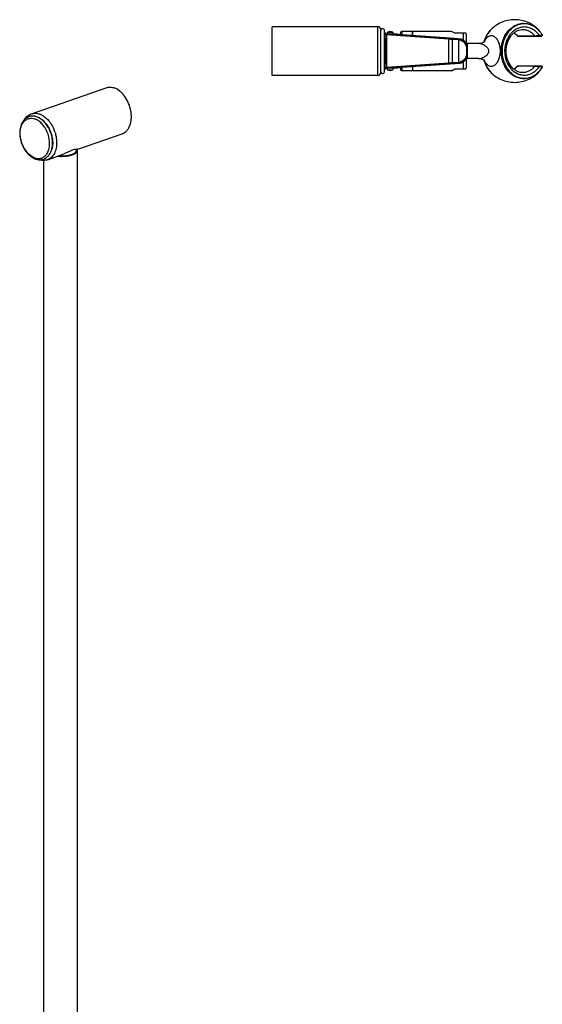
# Model space of a CAD drawing. Header units: millimetres. Extents: x 29 to 367, y -427 to 1882.
# Tile 4 of 8: x 87 to 367, y 153 to 680. Entities that reach past the tile are written whole.
import ezdxf

# ---------------------------------------------------------------- set-up
doc = ezdxf.new("R2010")
doc.units = ezdxf.units.MM
doc.header["$LTSCALE"] = 46.255
doc.layers.get('0').update_dxf_attribs({"linetype": 'CONTINUOUS'})
doc.layers.add('ACHSEN', color=7, linetype='CONTINUOUS')

msp = doc.modelspace()

# ---------------------------------------------------------------- linework, layer by layer
at = {"color": 9, "linetype": 'CONTINUOUS'}
for p, q in [((279.01, 649.78), (279.01, 675.78)), ((338.95, 673.69), (338.95, 673.69)), ((283.55, 671.43), (283.55, 654.14)), ((316.9, 669.09), (283.55, 671.43)), ((289.52, 671.69), (287.75, 671.69)), ((289.31, 671.56), (289.53, 671.55)), ((289.53, 671.55), (289.53, 671.55)), ((292.01, 671.37), (292.01, 673.28)), ((316.9, 656.48), (316.9, 669.09)), ((322.07, 668.69), (318.83, 668.93)), ((318.83, 656.64), (318.83, 668.93)), ((319.16, 669.43), (318.86, 669.45)), ((322.31, 656.91), (322.31, 668.66)), ((322.88, 669.19), (322.4, 669.19)), ((322.88, 669.19), (322.88, 669.19)), ((324.61, 672.28), (324.61, 668.59)), ((365.15, 671.28), (366.86, 671.28)), ((325.32, 667.98), (325.31, 668)), ((325.48, 667.8), (325.48, 667.79)), ((326.28, 665.47), (326.26, 665.2)), ((326.26, 660.37), (326.28, 660.09)), ((283.55, 654.14), (316.9, 656.48)), ((287.75, 653.88), (289.52, 653.88)), ((289.53, 654.02), (289.32, 654.01)), ((289.53, 654.02), (289.53, 654.02)), ((292.01, 652.28), (292.01, 654.2)), ((318.83, 656.64), (322.07, 656.88)), ((318.86, 656.12), (319.16, 656.14)), ((322.4, 656.38), (322.88, 656.38)), ((322.88, 656.38), (322.88, 656.38)), ((324.61, 656.98), (324.61, 653.28)), ((325.32, 657.58), (325.31, 657.57)), ((335.83, 657.71), (335.83, 657.7)), ((335.83, 657.71), (335.83, 657.7)), ((366.86, 654.28), (365.15, 654.28)), ((338.95, 651.88), (338.95, 651.88))]:
    msp.add_line(p, q, dxfattribs=at)
at = {"color": 7, "linetype": 'CONTINUOUS'}
for p, q in [((280.51, 651.28), (280.51, 674.28)), ((284.01, 672.1), (282.68, 672.19)), ((316.98, 669.59), (283.64, 671.93)), ((283.97, 672.08), (283.96, 672.08)), ((284.01, 672.78), (284.01, 672.07)), ((288.36, 671.79), (287.01, 671.89)), ((287.05, 671.86), (287.06, 671.86)), ((287.81, 671.68), (287.79, 671.68)), ((287.79, 671.68), (287.79, 671.68)), ((287.84, 671.67), (287.81, 671.68)), ((287.88, 671.67), (287.84, 671.67)), ((287.96, 671.66), (287.88, 671.67)), ((288.13, 671.65), (287.96, 671.66)), ((288.5, 671.62), (288.13, 671.65)), ((288.96, 671.74), (288.36, 671.79)), ((289, 671.58), (288.5, 671.62)), ((289.2, 671.72), (288.96, 671.74)), ((317.4, 669.59), (289, 671.58)), ((289.33, 671.71), (289.2, 671.72)), ((289.41, 671.71), (289.33, 671.71)), ((289.45, 671.7), (289.41, 671.71)), ((289.48, 671.7), (289.45, 671.7)), ((289.5, 671.7), (289.48, 671.7)), ((291.01, 671.44), (291.01, 672.28)), ((318.38, 673.28), (297.61, 673.28)), ((320.11, 672.28), (318.38, 673.28)), ((318.87, 669.48), (319.16, 669.46)), ((322.4, 669.19), (319.16, 669.43)), ((326.03, 672.28), (320.11, 672.28)), ((321.51, 669.29), (322.88, 669.19)), ((326.11, 671.78), (326.11, 666.58)), ((353.79, 670.78), (366.38, 670.78)), ((366.79, 671.52), (366.79, 671.53)), ((366.79, 671.52), (366.79, 671.53)), ((326.28, 665.48), (326.28, 660.09)), ((326.87, 658.78), (326.87, 666.78)), ((326.11, 658.99), (326.11, 653.78)), ((283.64, 653.64), (316.98, 655.98)), ((283.97, 653.49), (283.96, 653.49)), ((284.01, 653.5), (284.01, 652.78)), ((287.01, 653.68), (288.01, 653.75)), ((287.05, 653.71), (287.06, 653.71)), ((287.79, 653.89), (287.8, 653.89)), ((287.8, 653.89), (287.81, 653.89)), ((287.81, 653.89), (287.85, 653.89)), ((287.85, 653.89), (287.91, 653.9)), ((287.91, 653.9), (288.04, 653.91)), ((288.01, 653.75), (288.8, 653.81)), ((288.04, 653.91), (288.33, 653.93)), ((288.33, 653.93), (288.8, 653.97)), ((288.8, 653.97), (289.34, 654.01)), ((288.8, 653.81), (289.14, 653.84)), ((289.14, 653.84), (289.31, 653.85)), ((289.31, 653.85), (289.4, 653.86)), ((289.34, 654.01), (317.4, 655.98)), ((289.4, 653.86), (289.45, 653.87)), ((289.45, 653.87), (289.48, 653.87)), ((289.48, 653.87), (289.51, 653.87)), ((289.51, 653.87), (289.53, 653.87)), ((289.53, 653.87), (289.54, 653.88)), ((291.01, 653.28), (291.01, 654.13)), ((318.38, 652.28), (320.11, 653.28)), ((319.16, 656.11), (318.87, 656.08)), ((319.16, 656.14), (322.4, 656.38)), ((320.11, 653.28), (326.03, 653.28)), ((322.88, 656.38), (321.51, 656.28)), ((366.38, 654.78), (353.79, 654.78)), ((366.79, 654.04), (366.79, 654.04)), ((366.79, 654.04), (366.79, 654.04)), ((318.38, 652.28), (297.61, 652.28))]:
    msp.add_line(p, q, dxfattribs=at)
at = {"color": 2, "linetype": 'CONTINUOUS'}
msp.add_line((117.81, 609.64), (117.81, 610.41), dxfattribs=at)
at = {"color": 7, "linetype": 'CONTINUOUS'}
for points in [[(289.55, 671.69), (289.54, 671.69), (289.53, 671.69), (289.5, 671.7)], [(289.88, 671.52), (289.87, 671.54), (289.82, 671.58), (289.78, 671.61), (289.74, 671.64), (289.69, 671.66), (289.66, 671.67), (289.63, 671.68), (289.61, 671.68), (289.6, 671.68), (289.59, 671.69), (289.58, 671.69), (289.57, 671.69), (289.56, 671.69), (289.55, 671.69)], [(325.32, 667.98), (325.15, 668.16), (324.87, 668.4), (324.58, 668.61), (324.26, 668.8), (323.93, 668.95), (323.58, 669.06), (323.22, 669.15), (322.88, 669.19)], [(326.28, 665.48), (326.27, 665.77), (326.23, 666.11), (326.16, 666.43), (326.06, 666.75), (325.94, 667.05), (325.8, 667.33), (325.63, 667.59), (325.44, 667.84), (325.32, 667.98)], [(336.05, 667.87), (336.03, 667.85), (335.99, 667.81), (335.92, 667.75), (335.8, 667.66), (335.64, 667.55), (335.44, 667.43), (335.18, 667.3), (334.89, 667.17), (334.54, 667.05), (334.15, 666.94), (333.71, 666.86), (333.22, 666.8), (332.74, 666.78)], [(325.32, 657.58), (325.45, 657.73), (325.64, 657.98), (325.8, 658.25), (325.94, 658.53), (326.06, 658.83), (326.16, 659.14), (326.23, 659.47), (326.27, 659.81), (326.28, 660.09)], [(332.79, 658.78), (333.27, 658.77), (333.75, 658.71), (334.19, 658.63), (334.57, 658.52), (334.91, 658.4), (335.2, 658.27), (335.45, 658.15), (335.65, 658.03), (335.8, 657.92), (335.91, 657.84), (335.98, 657.78)], [(282.68, 653.38), (282.7, 653.38), (284.01, 653.47)], [(287.78, 653.89), (287.78, 653.89), (287.78, 653.89), (287.79, 653.89)], [(289.54, 653.88), (289.55, 653.88), (289.56, 653.88), (289.57, 653.88), (289.58, 653.88), (289.59, 653.88), (289.61, 653.89), (289.63, 653.89), (289.65, 653.9), (289.68, 653.91), (289.71, 653.92), (289.75, 653.94), (289.8, 653.97), (289.84, 654), (289.88, 654.04), (289.88, 654.05)], [(322.88, 656.38), (323.23, 656.42), (323.59, 656.51), (323.94, 656.62), (324.27, 656.78), (324.58, 656.96), (324.88, 657.17), (325.15, 657.41), (325.32, 657.58)]]:
    msp.add_lwpolyline(points, dxfattribs=at)
for centre, radius, start, end in [((279.01, 674.28), 1.5, 0, 90), ((292.01, 672.28), 1, 90, 180), ((282.23, 173.91), 496.9, 85.7717, 85.989), ((257.98, -181.49), 853.15, 85.72978, 85.88788), ((324.61, 671.78), 1.5, 0, 19.4712), ((353.79, 671.28), 0.5, 222.3952, 270), ((366.38, 671.28), 0.5, 270, 31.1799), ((366.38, 671.27), 0.487, 269.994, 279.127), ((366.38, 671.26), 0.478, 279.1436, 283.8764), ((366.38, 671.26), 0.472, 283.8795, 287.9301), ((320.29, 662.78), 7.5, 28.6854, 39.0801), ((320.29, 662.78), 7.5, 320.9199, 331.3146), ((292.01, 653.28), 1, 180, 270), ((279.22, 1193.45), 538.79, 274.0194, 274.2199), ((262.77, 1441.7), 787.61, 274.10554, 274.27679), ((324.61, 653.78), 1.5, 340.5288, 360), ((353.79, 654.28), 0.5, 90, 137.6048), ((366.38, 654.28), 0.5, 328.8192, 90), ((366.38, 654.3), 0.487, 80.873, 90.006), ((366.38, 654.31), 0.478, 76.1282, 80.8565), ((366.38, 654.31), 0.472, 72.0692, 76.1252), ((279.01, 651.28), 1.5, 270, 360)]:
    msp.add_arc(centre, radius, start, end, dxfattribs=at)
at = {"color": 9, "linetype": 'CONTINUOUS'}
for centre, radius, start, end in [((264.97, 387.68), 285.06, 86.1708, 86.4393), ((287.71, 671.2), 0.491, 79.9786, 85.9625), ((289.49, 671.2), 0.488, 82.8899, 85.9736), ((289.49, 671.19), 0.496, 42.0425, 82.9196), ((287.81, 299.76), 370.47, 85.1968, 85.4968), ((321.84, 665.63), 3.06, 81.2163, 85.717), ((322.13, 665.64), 3.56, 81.2858, 85.7514), ((322.62, 665.65), 3.55, 84.8877, 85.7521), ((346.63, 664.35), 9.63, 42.932, 44.1815), ((322.46, 665.37), 3.87, 42.6979, 47.3269), ((322.69, 665.58), 3.57, 42.4006, 42.6956), ((322.68, 665.57), 3.57, 38.4719, 42.399), ((322.25, 665.48), 4.03, 356.0475, 0.0164), ((322.29, 665.47), 3.98, 0.0231, 0.8786), ((344.16, 663.89), 9.23, 153.904, 156.3619), ((322.25, 660.09), 4.03, 359.9886, 3.9526), ((322.29, 660.09), 3.98, 359.1213, 359.9819), ((344.17, 661.67), 9.23, 203.4931, 205.4145), ((262.21, 980.7), 327.96, 273.5782, 273.8116), ((287.71, 654.37), 0.491, 274.0375, 280.0254), ((287.71, 654.38), 0.499, 280.0185, 284.8365), ((289.49, 654.37), 0.488, 274.0264, 277.11), ((289.49, 654.38), 0.496, 277.0804, 317.9575), ((284.55, 1065.85), 410.64, 274.5179, 274.7885), ((321.84, 659.93), 3.06, 274.283, 278.7837), ((322.13, 659.93), 3.56, 274.2486, 278.7142), ((322.62, 659.92), 3.55, 274.2479, 274.9868), ((322.46, 660.2), 3.87, 312.7319, 317.302), ((322.69, 659.99), 3.57, 317.3043, 317.6001), ((346.63, 661.22), 9.63, 315.8185, 317.068), ((88, 613.47), 17.08, 19.8507, 27.378), ((87.73, 613.36), 17.37, 19.669, 19.882), ((87.64, 613.33), 19.58, 17.6502, 19.403), ((94.73, 613.21), 10.29, 342.287, 345.7566), ((90.48, 613.73), 16.71, 1.8097, 1.9918), ((90.54, 613.73), 16.65, 1.5966, 1.8097)]:
    msp.add_arc(centre, radius, start, end, dxfattribs=at)
at = {"color": 7, "linetype": 'CONTINUOUS'}
for centre, major_axis, start_param, end_param in [((285.51, 671.97), (1.55, -0.11), 3.142099, 6.178971), ((285.51, 671.97), (1.55, -0.11), 2.89101, 3.037379), ((285.51, 671.97), (1.55, -0.11), 0.000506, 0.247806), ((285.51, 653.6), (1.55, 0.11), 0.104214, 3.141087), ((285.51, 653.6), (1.55, 0.11), -3.037379, -2.89101), ((285.51, 653.6), (1.55, 0.11), -0.247806, -0.000506)]:
    msp.add_ellipse(centre, major_axis=major_axis, ratio=0.007274, start_param=start_param, end_param=end_param, dxfattribs=at)
for points, knots in [([(338.95, 673.69), (338.19, 672.83), (336.85, 670.89), (335.98, 668.71), (335.66, 667.57)], [0, 0, 0, 0, 0.492903, 1, 1, 1, 1]), ([(365.19, 673.65), (364.65, 674.24), (363.48, 675.31), (361.46, 676.5), (359.29, 677.22), (357.05, 677.43), (354.81, 677.12), (352.67, 676.32), (350.69, 675.04), (348.94, 673.35), (347.49, 671.29), (345.98, 668.13), (345.26, 664.59), (345.35, 661), (345.82, 658.36), (346.68, 655.86), (347.52, 654.33), (347.99, 653.61)], [0, 0, 0, 0, 0.060845, 0.119574, 0.176687, 0.23296, 0.289318, 0.346673, 0.405758, 0.467018, 0.530573, 0.596231, 0.731451, 0.800039, 0.868119, 0.934968, 1, 1, 1, 1]), ([(355.96, 674.12), (355.4, 674.09), (354.27, 673.88), (352.65, 673.18), (351.16, 672.11), (349.38, 670.18), (347.79, 667.04), (347.15, 662.78), (347.79, 658.52), (349.38, 655.39), (351.16, 653.46), (352.65, 652.39), (354.27, 651.69), (355.4, 651.48), (355.96, 651.45)], [0, 0, 0, 0, 0.054031, 0.109781, 0.168221, 0.229782, 0.361169, 0.499998, 0.638827, 0.770215, 0.831777, 0.890218, 0.945969, 1, 1, 1, 1]), ([(366.79, 671.53), (366.67, 671.72), (366.19, 672.47), (365.64, 673.17), (365.19, 673.65)], [0, 0, 0, 0, 0.253569, 1, 1, 1, 1]), ([(366.81, 671.54), (366.69, 671.73), (366.22, 672.48), (365.67, 673.19), (365.23, 673.69)], [0, 0, 0, 0, 0.252269, 1, 1, 1, 1]), ([(317.4, 669.59), (317.53, 669.58), (318.01, 669.54), (318.5, 669.51), (318.87, 669.48)], [0, 0, 0, 0, 0.252864, 1, 1, 1, 1]), ([(353.42, 670.95), (353.29, 671.09), (352.76, 671.64), (352.15, 672.13), (351.67, 672.44)], [0, 0, 0, 0, 0.256834, 1, 1, 1, 1]), ([(366.86, 671.28), (366.86, 671.18), (366.8, 670.97), (366.62, 670.84), (366.53, 670.81)], [0, 0, 0, 0, 0.518986, 1, 1, 1, 1]), ([(366.86, 671.28), (366.86, 671.31), (366.86, 671.39), (366.83, 671.47), (366.79, 671.52)], [0, 0, 0, 0, 0.256505, 1, 1, 1, 1]), ([(335.66, 658.01), (335.98, 656.87), (336.85, 654.69), (338.19, 652.74), (338.95, 651.88)], [0, 0, 0, 0, 0.507111, 1, 1, 1, 1]), ([(318.87, 656.08), (318.75, 656.08), (318.26, 656.04), (317.77, 656.01), (317.4, 655.98)], [0, 0, 0, 0, 0.246575, 1, 1, 1, 1]), ([(347.99, 653.61), (348.49, 652.87), (349.6, 651.49), (351.61, 649.84), (353.87, 648.72), (356.28, 648.17), (358.73, 648.23), (361.11, 648.9), (363.32, 650.13), (364.61, 651.28), (365.19, 651.92)], [0, 0, 0, 0, 0.13348, 0.261686, 0.385281, 0.505786, 0.625349, 0.746322, 0.870755, 1, 1, 1, 1]), ([(351.67, 653.13), (351.83, 653.23), (352.46, 653.67), (353.03, 654.19), (353.42, 654.62)], [0, 0, 0, 0, 0.243806, 1, 1, 1, 1]), ([(365.19, 651.92), (365.34, 652.08), (365.92, 652.74), (366.44, 653.47), (366.79, 654.04)], [0, 0, 0, 0, 0.246568, 1, 1, 1, 1]), ([(365.23, 651.88), (365.38, 652.05), (365.95, 652.72), (366.46, 653.45), (366.81, 654.03)], [0, 0, 0, 0, 0.247893, 1, 1, 1, 1]), ([(366.86, 654.28), (366.86, 654.39), (366.8, 654.6), (366.62, 654.73), (366.53, 654.76)], [0, 0, 0, 0, 0.518984, 1, 1, 1, 1]), ([(366.86, 654.28), (366.86, 654.26), (366.86, 654.18), (366.83, 654.1), (366.79, 654.04)], [0, 0, 0, 0, 0.256504, 1, 1, 1, 1]), ([(90.14, 626.36), (90.36, 626.7), (90.85, 627.32), (91.7, 628.13), (92.66, 628.78), (93.36, 629.09), (93.72, 629.22)], [0, 0, 0, 0, 0.256893, 0.507924, 0.75492, 1, 1, 1, 1]), ([(107.69, 606.55), (107.79, 606.55), (108.01, 606.54), (108.26, 606.53), (108.42, 606.52), (108.49, 606.52), (108.54, 606.51), (108.6, 606.51), (108.69, 606.51), (108.83, 606.51), (109, 606.51), (109.16, 606.51), (109.3, 606.5), (109.39, 606.5), (109.45, 606.5), (109.5, 606.5), (109.57, 606.51), (109.74, 606.51), (109.93, 606.51), (110.12, 606.52), (110.22, 606.52), (110.27, 606.52), (110.31, 606.52), (110.35, 606.52), (110.41, 606.53), (110.5, 606.53), (110.69, 606.54), (110.88, 606.55), (111.05, 606.56), (111.11, 606.57), (111.17, 606.57), (111.22, 606.57), (111.31, 606.58), (111.45, 606.59), (111.61, 606.61), (111.77, 606.62), (111.9, 606.64), (111.99, 606.65), (112.04, 606.65), (112.1, 606.66), (112.16, 606.67), (112.27, 606.68), (112.4, 606.7), (112.62, 606.73), (112.78, 606.75), (112.88, 606.76)], [0, 0, 0, 0, 0.0625, 0.125, 0.140625, 0.15625, 0.164062, 0.171875, 0.1875, 0.21875, 0.25, 0.28125, 0.3125, 0.328125, 0.335938, 0.34375, 0.359375, 0.375, 0.4375, 0.46875, 0.484375, 0.492188, 0.5, 0.507812, 0.515625, 0.53125, 0.5625, 0.625, 0.640625, 0.65625, 0.664062, 0.671875, 0.6875, 0.71875, 0.75, 0.78125, 0.8125, 0.828125, 0.835938, 0.84375, 0.859375, 0.875, 0.90625, 0.9375, 1, 1, 1, 1]), ([(112.88, 606.76), (112.95, 606.77), (113.07, 606.79), (113.23, 606.82), (113.35, 606.84), (113.41, 606.85), (113.47, 606.86), (113.55, 606.87), (113.64, 606.89), (113.74, 606.91), (113.81, 606.92), (113.87, 606.94), (113.93, 606.95), (114.04, 606.97), (114.16, 607), (114.26, 607.02), (114.32, 607.03), (114.37, 607.04), (114.41, 607.06), (114.47, 607.07), (114.57, 607.1), (114.67, 607.12), (114.75, 607.14), (114.79, 607.15), (114.82, 607.16), (114.85, 607.17), (114.89, 607.18), (114.96, 607.2), (115.04, 607.22), (115.12, 607.25), (115.19, 607.27), (115.24, 607.28), (115.27, 607.29), (115.29, 607.3), (115.32, 607.31), (115.4, 607.33), (115.52, 607.37), (115.62, 607.4), (115.67, 607.42)], [0, 0, 0, 0, 0.0625, 0.125, 0.15625, 0.171875, 0.1875, 0.21875, 0.25, 0.28125, 0.3125, 0.328125, 0.34375, 0.375, 0.4375, 0.46875, 0.484375, 0.5, 0.515625, 0.53125, 0.5625, 0.625, 0.640625, 0.65625, 0.664062, 0.671875, 0.6875, 0.71875, 0.75, 0.78125, 0.8125, 0.828125, 0.835938, 0.84375, 0.859375, 0.875, 0.9375, 1, 1, 1, 1]), ([(115.67, 607.42), (115.73, 607.44), (115.84, 607.48), (115.97, 607.53), (116.05, 607.56), (116.09, 607.58), (116.11, 607.59), (116.14, 607.6), (116.19, 607.62), (116.26, 607.65), (116.34, 607.68), (116.42, 607.72), (116.48, 607.75), (116.52, 607.76), (116.54, 607.77), (116.56, 607.78), (116.58, 607.79), (116.61, 607.81), (116.69, 607.85), (116.77, 607.89), (116.86, 607.93), (116.9, 607.95), (116.92, 607.97), (116.94, 607.98), (116.96, 607.99), (116.98, 608), (117.02, 608.02), (117.09, 608.07), (117.17, 608.11), (117.23, 608.15), (117.26, 608.17), (117.28, 608.18), (117.29, 608.19), (117.3, 608.19), (117.31, 608.2), (117.34, 608.22), (117.38, 608.25), (117.43, 608.29), (117.49, 608.34), (117.53, 608.37), (117.56, 608.39), (117.57, 608.4), (117.58, 608.41), (117.6, 608.42), (117.62, 608.44), (117.65, 608.47), (117.69, 608.51), (117.76, 608.56), (117.81, 608.61), (117.84, 608.64)], [0, 0, 0, 0, 0.0625, 0.125, 0.140625, 0.15625, 0.164062, 0.171875, 0.1875, 0.21875, 0.25, 0.28125, 0.3125, 0.320312, 0.328125, 0.335938, 0.34375, 0.359375, 0.375, 0.4375, 0.46875, 0.484375, 0.492188, 0.5, 0.507812, 0.515625, 0.53125, 0.5625, 0.625, 0.640625, 0.65625, 0.664062, 0.667969, 0.671875, 0.679688, 0.6875, 0.71875, 0.75, 0.78125, 0.8125, 0.820312, 0.828125, 0.835938, 0.84375, 0.859375, 0.875, 0.90625, 0.9375, 1, 1, 1, 1]), ([(117.84, 608.64), (117.87, 608.67), (117.91, 608.72), (117.96, 608.79), (117.99, 608.83), (118.02, 608.86), (118.04, 608.88), (118.05, 608.9), (118.06, 608.9), (118.06, 608.91), (118.07, 608.92), (118.08, 608.95), (118.1, 608.99), (118.13, 609.04), (118.16, 609.08), (118.18, 609.12), (118.19, 609.14), (118.2, 609.16), (118.21, 609.17), (118.21, 609.18), (118.21, 609.19), (118.22, 609.2), (118.22, 609.22), (118.24, 609.26), (118.25, 609.3), (118.26, 609.35), (118.27, 609.38), (118.28, 609.41), (118.29, 609.43), (118.29, 609.45), (118.29, 609.46), (118.29, 609.46), (118.29, 609.47), (118.29, 609.48), (118.3, 609.5), (118.3, 609.52), (118.3, 609.54), (118.3, 609.58), (118.3, 609.62), (118.3, 609.67), (118.3, 609.7), (118.3, 609.73), (118.3, 609.74), (118.3, 609.75), (118.3, 609.76), (118.3, 609.77), (118.29, 609.79), (118.29, 609.81), (118.28, 609.85), (118.27, 609.89), (118.26, 609.93), (118.25, 609.97), (118.25, 609.99), (118.24, 610.01), (118.24, 610.02), (118.24, 610.03), (118.23, 610.04), (118.23, 610.05), (118.22, 610.08), (118.2, 610.11), (118.18, 610.16), (118.14, 610.23), (118.12, 610.28), (118.1, 610.31)], [0, 0, 0, 0, 0.0625, 0.09375, 0.125, 0.140625, 0.15625, 0.164062, 0.167969, 0.171875, 0.179688, 0.1875, 0.21875, 0.25, 0.28125, 0.296875, 0.3125, 0.320312, 0.328125, 0.332031, 0.335938, 0.34375, 0.359375, 0.375, 0.40625, 0.4375, 0.453125, 0.46875, 0.484375, 0.492188, 0.496094, 0.5, 0.503906, 0.507812, 0.515625, 0.53125, 0.546875, 0.5625, 0.59375, 0.625, 0.640625, 0.65625, 0.664062, 0.667969, 0.671875, 0.679688, 0.6875, 0.703125, 0.71875, 0.75, 0.78125, 0.796875, 0.8125, 0.820312, 0.828125, 0.832031, 0.835938, 0.84375, 0.859375, 0.875, 0.90625, 0.9375, 1, 1, 1, 1]), ([(118.1, 610.31), (118.1, 610.32), (118.09, 610.32), (118.09, 610.33), (118.09, 610.33), (118.09, 610.33), (118.08, 610.33), (118.08, 610.34), (118.08, 610.34), (118.08, 610.35), (118.07, 610.35), (118.07, 610.36), (118.07, 610.36), (118.07, 610.36), (118.06, 610.36), (118.06, 610.37), (118.06, 610.37), (118.06, 610.37), (118.06, 610.37), (118.05, 610.38), (118.05, 610.39), (118.04, 610.4), (118.04, 610.4), (118.03, 610.41)], [0, 0, 0, 0, 0.125, 0.25, 0.28125, 0.3125, 0.328125, 0.34375, 0.375, 0.4375, 0.46875, 0.5, 0.53125, 0.5625, 0.625, 0.65625, 0.671875, 0.6875, 0.71875, 0.75, 0.8125, 0.875, 1, 1, 1, 1]), ([(102.27, 604.67), (101.91, 604.54), (101.17, 604.35), (100.02, 604.27), (98.85, 604.37), (98.08, 604.56), (97.7, 604.68)], [0, 0, 0, 0, 0.245051, 0.492087, 0.7431, 1, 1, 1, 1])]:
    msp.add_open_spline(points, degree=3, knots=knots, dxfattribs=at)
at = {"color": 9, "linetype": 'CONTINUOUS'}
for points, knots in [([(335.69, 667.58), (336.01, 668.72), (336.87, 670.9), (338.2, 672.84), (338.95, 673.69)], [0, 0, 0, 0, 0.510293, 1, 1, 1, 1]), ([(365.23, 651.88), (364.66, 651.24), (363.41, 650.08), (361.24, 648.79), (358.89, 648.05), (356.47, 647.88), (354.07, 648.3), (351.79, 649.29), (349.73, 650.8), (347.95, 652.77), (346.52, 655.12), (345.15, 658.66), (344.69, 662.55), (345.15, 666.38), (345.95, 669.13), (347.18, 671.64), (348.27, 673.12), (348.87, 673.78)], [0, 0, 0, 0, 0.060956, 0.119667, 0.17669, 0.232906, 0.289356, 0.347033, 0.40669, 0.468723, 0.533139, 0.599601, 0.735597, 0.803931, 0.871214, 0.936732, 1, 1, 1, 1]), ([(365.15, 671.28), (364.7, 671.91), (363.69, 673.05), (361.91, 674.4), (359.93, 675.3), (357.83, 675.7), (355.72, 675.58), (353.67, 674.95), (351.76, 673.85), (350.08, 672.31), (348.69, 670.4), (347.27, 667.44), (346.63, 664.09), (346.8, 660.73), (347.33, 658.27), (348.25, 655.98), (349.11, 654.6), (349.6, 653.97)], [0, 0, 0, 0, 0.062222, 0.122034, 0.179814, 0.236302, 0.292497, 0.349458, 0.408089, 0.468972, 0.532299, 0.597882, 0.733109, 0.801634, 0.869452, 0.935775, 1, 1, 1, 1]), ([(348.87, 673.78), (349.42, 674.38), (350.6, 675.47), (352.62, 676.69), (354.8, 677.45), (357.07, 677.69), (359.33, 677.42), (361.51, 676.64), (363.52, 675.39), (364.69, 674.29), (365.23, 673.69)], [0, 0, 0, 0, 0.130544, 0.256552, 0.379056, 0.499667, 0.620331, 0.742982, 0.869209, 1, 1, 1, 1]), ([(362.9, 670.93), (362.45, 671.45), (361.47, 672.41), (359.75, 673.47), (357.89, 674.07), (356.59, 674.16), (355.96, 674.12)], [0, 0, 0, 0, 0.262399, 0.514601, 0.759123, 1, 1, 1, 1]), ([(283.64, 671.93), (283.56, 671.94), (283.25, 671.96), (282.93, 671.98), (282.7, 672)], [0, 0, 0, 0, 0.253793, 1, 1, 1, 1]), ([(283.55, 671.43), (283.48, 671.44), (283.21, 671.45), (282.94, 671.47), (282.74, 671.49)], [0, 0, 0, 0, 0.252545, 1, 1, 1, 1]), ([(283.55, 671.43), (283.56, 671.5), (283.57, 671.61), (283.59, 671.75), (283.6, 671.84), (283.61, 671.89), (283.62, 671.92), (283.63, 671.93), (283.64, 671.93)], [0, 0, 0, 0, 0.374942, 0.69458, 0.81819, 0.911569, 0.971651, 1, 1, 1, 1]), ([(287.01, 671.89), (287.21, 671.88), (287.58, 671.85), (288.1, 671.81), (288.5, 671.78), (288.78, 671.76), (288.96, 671.75), (289.11, 671.73), (289.25, 671.72), (289.36, 671.71), (289.43, 671.7), (289.48, 671.7), (289.51, 671.7), (289.52, 671.69), (289.54, 671.69), (289.54, 671.69), (289.55, 671.69), (289.55, 671.69), (289.54, 671.69), (289.54, 671.69), (289.53, 671.69), (289.53, 671.69), (289.52, 671.69)], [0, 0, 0, 0, 0.227657, 0.434333, 0.614578, 0.693267, 0.763621, 0.825172, 0.877497, 0.920266, 0.953175, 0.965864, 0.976014, 0.983606, 0.988625, 0.990171, 0.991085, 0.991418, 0.991885, 0.992959, 0.994667, 1, 1, 1, 1]), ([(287.75, 671.69), (287.74, 671.69), (287.73, 671.69), (287.77, 671.68), (287.79, 671.68), (287.83, 671.68), (287.85, 671.67)], [0, 0, 0, 0, 0.085218, 0.197033, 0.503321, 1, 1, 1, 1]), ([(287.85, 671.67), (287.87, 671.67), (287.95, 671.67), (288.03, 671.66), (288.09, 671.65)], [0, 0, 0, 0, 0.201308, 1, 1, 1, 1]), ([(288.09, 671.65), (288.18, 671.65), (288.58, 671.62), (288.99, 671.59), (289.31, 671.56)], [0, 0, 0, 0, 0.19838, 1, 1, 1, 1]), ([(316.9, 669.09), (316.9, 669.15), (316.91, 669.27), (316.93, 669.41), (316.95, 669.5), (316.96, 669.55), (316.97, 669.57), (316.98, 669.59), (316.98, 669.59)], [0, 0, 0, 0, 0.374942, 0.69458, 0.81819, 0.911569, 0.971651, 1, 1, 1, 1]), ([(318.83, 668.93), (318.83, 669), (318.85, 669.12), (318.92, 669.29), (319.03, 669.4), (319.12, 669.43), (319.16, 669.43)], [0, 0, 0, 0, 0.304869, 0.582406, 0.812386, 1, 1, 1, 1]), ([(322.07, 668.69), (322.07, 668.75), (322.09, 668.88), (322.16, 669.04), (322.26, 669.16), (322.36, 669.19), (322.4, 669.19)], [0, 0, 0, 0, 0.304869, 0.582406, 0.812386, 1, 1, 1, 1]), ([(322.31, 668.66), (322.31, 668.73), (322.34, 668.86), (322.42, 669.02), (322.53, 669.14), (322.63, 669.16), (322.67, 669.16)], [0, 0, 0, 0, 0.304014, 0.582727, 0.8136, 1, 1, 1, 1]), ([(326.26, 665.2), (326.24, 665.39), (326.16, 665.79), (325.83, 666.59), (325.07, 667.53), (323.8, 668.32), (322.8, 668.6), (322.31, 668.66)], [0, 0, 0, 0, 0.105551, 0.215826, 0.457841, 0.732972, 1, 1, 1, 1]), ([(326.26, 665.2), (326.23, 665.64), (326.02, 666.54), (325.27, 667.77), (324.12, 668.73), (323.16, 669.08), (322.67, 669.16)], [0, 0, 0, 0, 0.231026, 0.476863, 0.741872, 1, 1, 1, 1]), ([(322.93, 669.18), (323.32, 669.15), (324.11, 668.94), (324.79, 668.49), (325.09, 668.22)], [0, 0, 0, 0, 0.490779, 1, 1, 1, 1]), ([(344.5, 662.78), (344.5, 663.67), (344.32, 665.36), (343.68, 667.33), (342.97, 668.65), (342.39, 669.45), (341.75, 670.09), (341.07, 670.57), (340.36, 670.87), (339.63, 670.98), (338.91, 670.9), (338.2, 670.63), (337.53, 670.19), (336.66, 669.34), (336.16, 668.54), (335.87, 667.95)], [0, 0, 0, 0, 0.172174, 0.329356, 0.399692, 0.463963, 0.522347, 0.575466, 0.624464, 0.67105, 0.717348, 0.765513, 0.817231, 0.873495, 1, 1, 1, 1]), ([(351.74, 672.5), (351.9, 672.4), (352.54, 671.98), (353.13, 671.48), (353.54, 671.06)], [0, 0, 0, 0, 0.245853, 1, 1, 1, 1]), ([(353.42, 670.95), (353.43, 670.94), (353.46, 670.93), (353.54, 670.91), (353.62, 670.91), (353.68, 670.91)], [0, 0, 0, 0, 0.129317, 0.335159, 1, 1, 1, 1]), ([(353.68, 670.91), (354.45, 670.91), (357.52, 670.92), (360.6, 670.92), (362.9, 670.93)], [0, 0, 0, 0, 0.250307, 1, 1, 1, 1]), ([(353.68, 670.91), (353.71, 670.87), (353.79, 670.81), (353.89, 670.78), (353.94, 670.78)], [0, 0, 0, 0, 0.516396, 1, 1, 1, 1]), ([(362.9, 670.93), (363.06, 670.93), (363.43, 670.96), (363.99, 671.05), (364.58, 671.16), (364.96, 671.24), (365.15, 671.28)], [0, 0, 0, 0, 0.212773, 0.479035, 0.7517, 1, 1, 1, 1]), ([(362.9, 670.93), (362.94, 670.88), (363.02, 670.81), (363.13, 670.78), (363.18, 670.78)], [0, 0, 0, 0, 0.518024, 1, 1, 1, 1]), ([(365.15, 671.28), (365.15, 671.22), (365.13, 671.1), (365.08, 670.94), (364.99, 670.82), (364.9, 670.78), (364.86, 670.78)], [0, 0, 0, 0, 0.307983, 0.585794, 0.814232, 1, 1, 1, 1]), ([(366.79, 671.52), (366.8, 671.53), (366.8, 671.53), (366.81, 671.54), (366.81, 671.54)], [0, 0, 0, 0, 0.385657, 1, 1, 1, 1]), ([(325.48, 667.79), (325.74, 667.47), (326.13, 666.74), (326.27, 665.93), (326.27, 665.54)], [0, 0, 0, 0, 0.509459, 1, 1, 1, 1]), ([(338.34, 662.78), (338.34, 662.96), (338.29, 663.32), (338.09, 663.81), (337.81, 664.24), (337.38, 664.75), (336.75, 665.29), (335.96, 665.81), (335.14, 666.22), (334.33, 666.53), (333.53, 666.73), (333, 666.78), (332.74, 666.78)], [0, 0, 0, 0, 0.072181, 0.143416, 0.213317, 0.28188, 0.415159, 0.543645, 0.666983, 0.784527, 0.895582, 1, 1, 1, 1]), ([(322.31, 656.91), (322.8, 656.97), (323.8, 657.25), (325.07, 658.04), (325.83, 658.98), (326.16, 659.77), (326.24, 660.17), (326.26, 660.37)], [0, 0, 0, 0, 0.267028, 0.542159, 0.784174, 0.894449, 1, 1, 1, 1]), ([(322.67, 656.41), (323.16, 656.49), (324.12, 656.84), (325.27, 657.8), (326.02, 659.03), (326.23, 659.93), (326.26, 660.37)], [0, 0, 0, 0, 0.258128, 0.523137, 0.768974, 1, 1, 1, 1]), ([(326.27, 660.03), (326.27, 659.6), (326.1, 658.7), (325.63, 657.92), (325.32, 657.58)], [0, 0, 0, 0, 0.488369, 1, 1, 1, 1]), ([(332.79, 658.78), (333.32, 658.78), (334.13, 658.95), (335.17, 659.35), (335.98, 659.76), (336.77, 660.28), (337.39, 660.82), (337.82, 661.33), (338.1, 661.76), (338.29, 662.25), (338.34, 662.61), (338.34, 662.78)], [0, 0, 0, 0, 0.214839, 0.332287, 0.455642, 0.5842, 0.717607, 0.786269, 0.856294, 0.927671, 1, 1, 1, 1]), ([(338.95, 651.88), (338.19, 652.73), (336.87, 654.67), (336, 656.86), (335.69, 658)], [0, 0, 0, 0, 0.48969, 1, 1, 1, 1]), ([(335.83, 657.7), (336.11, 657.11), (336.61, 656.3), (337.47, 655.44), (338.15, 654.98), (338.85, 654.7), (339.58, 654.61), (340.31, 654.71), (341.03, 655), (341.71, 655.47), (342.36, 656.11), (342.95, 656.91), (343.67, 658.23), (344.32, 660.2), (344.5, 661.9), (344.5, 662.78)], [0, 0, 0, 0, 0.127006, 0.183315, 0.235091, 0.283351, 0.329746, 0.376354, 0.425273, 0.478244, 0.53646, 0.600572, 0.670772, 0.827801, 1, 1, 1, 1]), ([(282.7, 653.57), (282.77, 653.57), (283.09, 653.6), (283.4, 653.62), (283.64, 653.64)], [0, 0, 0, 0, 0.245383, 1, 1, 1, 1]), ([(282.74, 654.08), (282.81, 654.09), (283.08, 654.1), (283.35, 654.12), (283.55, 654.14)], [0, 0, 0, 0, 0.246959, 1, 1, 1, 1]), ([(283.55, 654.14), (283.56, 654.07), (283.57, 653.95), (283.59, 653.81), (283.6, 653.73), (283.61, 653.68), (283.62, 653.65), (283.63, 653.64), (283.64, 653.64)], [0, 0, 0, 0, 0.374942, 0.69458, 0.81819, 0.911569, 0.971651, 1, 1, 1, 1]), ([(289.52, 653.88), (289.53, 653.88), (289.53, 653.88), (289.54, 653.88), (289.54, 653.88), (289.55, 653.88), (289.55, 653.88), (289.54, 653.88), (289.54, 653.88), (289.52, 653.87), (289.51, 653.87), (289.48, 653.87), (289.43, 653.86), (289.36, 653.86), (289.25, 653.85), (289.11, 653.84), (288.96, 653.82), (288.78, 653.81), (288.5, 653.79), (288.1, 653.76), (287.58, 653.72), (287.21, 653.69), (287.01, 653.68)], [0, 0, 0, 0, 0.005333, 0.007041, 0.008115, 0.008582, 0.008915, 0.009829, 0.011375, 0.016394, 0.023986, 0.034136, 0.046825, 0.079734, 0.122503, 0.174828, 0.236379, 0.306733, 0.385422, 0.565667, 0.772343, 1, 1, 1, 1]), ([(287.85, 653.89), (287.83, 653.89), (287.79, 653.89), (287.77, 653.89), (287.73, 653.88), (287.74, 653.88), (287.75, 653.88)], [0, 0, 0, 0, 0.496679, 0.802967, 0.914782, 1, 1, 1, 1]), ([(288.1, 653.92), (288.07, 653.91), (287.99, 653.91), (287.91, 653.9), (287.85, 653.89)], [0, 0, 0, 0, 0.297975, 1, 1, 1, 1]), ([(289.32, 654.01), (289.2, 654), (288.79, 653.97), (288.39, 653.94), (288.1, 653.92)], [0, 0, 0, 0, 0.292467, 1, 1, 1, 1]), ([(316.9, 656.48), (316.9, 656.42), (316.91, 656.3), (316.93, 656.16), (316.95, 656.07), (316.96, 656.02), (316.97, 656), (316.98, 655.98), (316.98, 655.98)], [0, 0, 0, 0, 0.374942, 0.69458, 0.81819, 0.911569, 0.971651, 1, 1, 1, 1]), ([(318.83, 656.64), (318.83, 656.57), (318.85, 656.45), (318.92, 656.28), (319.03, 656.17), (319.12, 656.14), (319.16, 656.14)], [0, 0, 0, 0, 0.304869, 0.582406, 0.812386, 1, 1, 1, 1]), ([(322.07, 656.88), (322.07, 656.81), (322.09, 656.69), (322.16, 656.52), (322.26, 656.41), (322.36, 656.38), (322.4, 656.38)], [0, 0, 0, 0, 0.304869, 0.582406, 0.812386, 1, 1, 1, 1]), ([(322.31, 656.91), (322.31, 656.84), (322.34, 656.71), (322.42, 656.55), (322.53, 656.43), (322.63, 656.41), (322.67, 656.41)], [0, 0, 0, 0, 0.304011, 0.582723, 0.813599, 1, 1, 1, 1]), ([(325.09, 657.35), (324.79, 657.08), (324.11, 656.62), (323.32, 656.42), (322.92, 656.38)], [0, 0, 0, 0, 0.509255, 1, 1, 1, 1]), ([(349.6, 653.97), (350.09, 653.34), (351.17, 652.19), (353.1, 650.88), (355.22, 650.08), (357.43, 649.84), (359.64, 650.17), (361.73, 651.05), (363.62, 652.44), (364.67, 653.63), (365.15, 654.28)], [0, 0, 0, 0, 0.131279, 0.257306, 0.379165, 0.498794, 0.618622, 0.741035, 0.867845, 1, 1, 1, 1]), ([(353.54, 654.51), (353.4, 654.37), (352.85, 653.83), (352.23, 653.37), (351.74, 653.07)], [0, 0, 0, 0, 0.254704, 1, 1, 1, 1]), ([(353.68, 654.66), (353.62, 654.66), (353.54, 654.66), (353.46, 654.64), (353.43, 654.63), (353.42, 654.62)], [0, 0, 0, 0, 0.664842, 0.870683, 1, 1, 1, 1]), ([(353.68, 654.66), (353.71, 654.7), (353.79, 654.76), (353.89, 654.78), (353.94, 654.78)], [0, 0, 0, 0, 0.516404, 1, 1, 1, 1]), ([(362.9, 654.64), (362.13, 654.64), (359.06, 654.65), (355.99, 654.65), (353.68, 654.66)], [0, 0, 0, 0, 0.249708, 1, 1, 1, 1]), ([(355.96, 651.45), (356.59, 651.41), (357.89, 651.49), (359.75, 652.1), (361.47, 653.16), (362.45, 654.11), (362.9, 654.64)], [0, 0, 0, 0, 0.240877, 0.485399, 0.737601, 1, 1, 1, 1]), ([(362.9, 654.64), (362.94, 654.69), (363.02, 654.76), (363.13, 654.78), (363.18, 654.78)], [0, 0, 0, 0, 0.518024, 1, 1, 1, 1]), ([(365.15, 654.28), (364.96, 654.33), (364.58, 654.41), (363.99, 654.52), (363.43, 654.6), (363.06, 654.64), (362.9, 654.64)], [0, 0, 0, 0, 0.248291, 0.520956, 0.787225, 1, 1, 1, 1]), ([(365.15, 654.28), (365.15, 654.35), (365.13, 654.47), (365.08, 654.63), (364.99, 654.75), (364.9, 654.78), (364.86, 654.78)], [0, 0, 0, 0, 0.307983, 0.585794, 0.814232, 1, 1, 1, 1]), ([(366.81, 654.03), (366.81, 654.03), (366.81, 654.04), (366.8, 654.04), (366.79, 654.04)], [0, 0, 0, 0, 0.176537, 1, 1, 1, 1]), ([(93.72, 629.22), (94.04, 629.33), (94.73, 629.5), (96.18, 629.6), (97.29, 629.37), (97.99, 629.13)], [0, 0, 0, 0, 0.240138, 0.484632, 1, 1, 1, 1]), ([(97.99, 629.13), (98.48, 628.96), (99.7, 628.4), (101.53, 627.07), (102.71, 625.79), (103.27, 625.08)], [0, 0, 0, 0, 0.228123, 0.598144, 1, 1, 1, 1]), ([(98.81, 626.41), (99.03, 626.26), (99.92, 625.61), (100.72, 624.83), (101.26, 624.19)], [0, 0, 0, 0, 0.239166, 1, 1, 1, 1]), ([(101.26, 624.19), (101.44, 623.98), (102.16, 623.08), (102.77, 622.1), (103.17, 621.33)], [0, 0, 0, 0, 0.243874, 1, 1, 1, 1]), ([(103.27, 625.08), (103.57, 624.7), (104.73, 623.08), (105.61, 621.26), (106.11, 619.84)], [0, 0, 0, 0, 0.243617, 1, 1, 1, 1]), ([(104.09, 619.21), (104.18, 618.93), (104.55, 617.83), (104.8, 616.69), (104.92, 615.82)], [0, 0, 0, 0, 0.252025, 1, 1, 1, 1]), ([(104.92, 615.82), (105.04, 614.94), (105.14, 613.21), (104.91, 611.49), (104.7, 610.68)], [0, 0, 0, 0, 0.517683, 1, 1, 1, 1]), ([(106.3, 619.27), (106.43, 618.86), (106.89, 617.24), (107.13, 615.56), (107.18, 614.31)], [0, 0, 0, 0, 0.254578, 1, 1, 1, 1]), ([(107.18, 614.19), (107.21, 613.09), (107.06, 610.98), (106.26, 608.51), (105.27, 606.9), (104.4, 605.92), (103.4, 605.15), (102.66, 604.8), (102.27, 604.67)], [0, 0, 0, 0, 0.289946, 0.551445, 0.671433, 0.785017, 0.893801, 1, 1, 1, 1])]:
    msp.add_open_spline(points, degree=3, knots=knots, dxfattribs=at)
at = {"color": 2, "linetype": 'CONTINUOUS'}
for points, knots in [([(108.12, 606.71), (108.23, 606.7), (108.4, 606.7), (108.62, 606.69), (108.76, 606.69), (108.87, 606.68), (108.94, 606.68), (108.99, 606.68), (109.05, 606.68), (109.15, 606.68), (109.29, 606.68), (109.45, 606.68), (109.62, 606.68), (109.76, 606.68), (109.86, 606.68), (109.91, 606.68), (109.97, 606.69), (110.03, 606.69), (110.2, 606.7), (110.39, 606.7), (110.59, 606.71), (110.68, 606.72), (110.74, 606.72), (110.78, 606.72), (110.82, 606.72), (110.87, 606.73), (110.97, 606.74), (111.16, 606.75), (111.35, 606.77), (111.51, 606.78), (111.58, 606.79), (111.63, 606.79), (111.69, 606.8), (111.78, 606.81), (111.91, 606.82), (112.07, 606.84), (112.23, 606.86), (112.36, 606.88), (112.45, 606.89), (112.5, 606.89), (112.55, 606.9), (112.62, 606.91), (112.72, 606.93), (112.85, 606.95), (113.06, 606.99), (113.22, 607.01), (113.33, 607.03)], [0, 0, 0, 0, 0.0625, 0.09375, 0.125, 0.140625, 0.15625, 0.164062, 0.171875, 0.1875, 0.21875, 0.25, 0.28125, 0.3125, 0.328125, 0.335938, 0.34375, 0.359375, 0.375, 0.4375, 0.46875, 0.484375, 0.492188, 0.5, 0.507812, 0.515625, 0.53125, 0.5625, 0.625, 0.640625, 0.65625, 0.664062, 0.671875, 0.6875, 0.71875, 0.75, 0.78125, 0.8125, 0.828125, 0.835938, 0.84375, 0.859375, 0.875, 0.90625, 0.9375, 1, 1, 1, 1]), ([(113.33, 607.03), (113.37, 607.04), (113.45, 607.05), (113.56, 607.07), (113.63, 607.09), (113.67, 607.1), (113.72, 607.11), (113.77, 607.12), (113.84, 607.13), (113.9, 607.15), (113.96, 607.16), (114, 607.17), (114.04, 607.18), (114.12, 607.2), (114.2, 607.22), (114.28, 607.24), (114.32, 607.25), (114.35, 607.25), (114.38, 607.26), (114.42, 607.27), (114.5, 607.29), (114.58, 607.32), (114.65, 607.33), (114.69, 607.35), (114.73, 607.36), (114.78, 607.37), (114.84, 607.39), (114.9, 607.41), (114.95, 607.42), (114.99, 607.43), (115.03, 607.45), (115.1, 607.47), (115.2, 607.5), (115.28, 607.53), (115.32, 607.54)], [0, 0, 0, 0, 0.0625, 0.125, 0.15625, 0.171875, 0.1875, 0.21875, 0.25, 0.28125, 0.3125, 0.328125, 0.34375, 0.375, 0.4375, 0.46875, 0.484375, 0.5, 0.515625, 0.53125, 0.5625, 0.625, 0.65625, 0.671875, 0.6875, 0.71875, 0.75, 0.78125, 0.8125, 0.828125, 0.84375, 0.875, 0.9375, 1, 1, 1, 1]), ([(115.32, 607.54), (115.42, 607.59), (115.58, 607.65), (115.76, 607.72), (115.86, 607.77), (115.94, 607.8), (116.01, 607.82), (116.06, 607.84), (116.09, 607.86), (116.12, 607.87), (116.13, 607.87), (116.15, 607.88), (116.16, 607.89), (116.18, 607.9), (116.2, 607.91), (116.25, 607.94), (116.3, 607.97), (116.39, 608.01), (116.5, 608.07), (116.6, 608.13), (116.68, 608.18), (116.72, 608.2), (116.75, 608.22), (116.79, 608.24), (116.81, 608.25), (116.83, 608.26), (116.84, 608.26), (116.84, 608.27), (116.85, 608.27), (116.86, 608.28), (116.88, 608.3), (116.9, 608.31), (116.93, 608.34), (116.97, 608.37), (117.02, 608.41), (117.07, 608.45), (117.11, 608.49), (117.16, 608.53), (117.21, 608.57), (117.25, 608.6), (117.28, 608.63), (117.31, 608.65), (117.33, 608.66), (117.34, 608.67), (117.35, 608.68), (117.36, 608.68), (117.36, 608.69), (117.36, 608.7), (117.37, 608.71), (117.39, 608.73), (117.4, 608.75), (117.42, 608.77), (117.45, 608.81), (117.48, 608.85), (117.51, 608.89), (117.54, 608.93), (117.57, 608.97), (117.6, 609.01), (117.62, 609.05), (117.64, 609.08), (117.66, 609.09), (117.67, 609.11), (117.67, 609.12), (117.68, 609.12), (117.68, 609.13), (117.68, 609.13), (117.68, 609.13), (117.68, 609.14), (117.69, 609.16), (117.7, 609.18), (117.7, 609.2), (117.71, 609.23), (117.72, 609.28), (117.74, 609.35), (117.76, 609.42), (117.78, 609.47), (117.78, 609.5), (117.79, 609.52), (117.8, 609.54), (117.8, 609.56), (117.8, 609.57), (117.81, 609.57), (117.81, 609.58), (117.81, 609.58), (117.8, 609.59), (117.8, 609.6), (117.8, 609.61), (117.8, 609.63), (117.79, 609.66), (117.79, 609.69), (117.78, 609.74), (117.77, 609.79), (117.75, 609.9), (117.74, 609.98), (117.73, 610.04)], [0, 0, 0, 0, 0.0625, 0.09375, 0.109375, 0.125, 0.140625, 0.148438, 0.15625, 0.160156, 0.164062, 0.166016, 0.167969, 0.171875, 0.179688, 0.1875, 0.203125, 0.21875, 0.25, 0.28125, 0.296875, 0.304688, 0.3125, 0.320312, 0.328125, 0.330078, 0.332031, 0.333984, 0.335938, 0.339844, 0.34375, 0.351562, 0.359375, 0.375, 0.390625, 0.40625, 0.421875, 0.4375, 0.453125, 0.46875, 0.476562, 0.484375, 0.492188, 0.496094, 0.498047, 0.5, 0.501953, 0.503906, 0.507812, 0.515625, 0.523438, 0.53125, 0.546875, 0.5625, 0.578125, 0.59375, 0.609375, 0.625, 0.640625, 0.648438, 0.65625, 0.660156, 0.664062, 0.666016, 0.666992, 0.667969, 0.669922, 0.671875, 0.679688, 0.6875, 0.695312, 0.703125, 0.71875, 0.75, 0.78125, 0.796875, 0.804688, 0.8125, 0.820312, 0.828125, 0.830078, 0.832031, 0.833008, 0.833984, 0.835938, 0.839844, 0.84375, 0.851562, 0.859375, 0.875, 0.890625, 0.90625, 0.9375, 1, 1, 1, 1])]:
    msp.add_open_spline(points, degree=3, knots=knots, dxfattribs=at)
at = {"layer": 'ACHSEN', "color": 7, "linetype": 'CONTINUOUS'}
for p, q in [((222.51, 649.78), (222.51, 675.78)), ((279.01, 675.78), (222.51, 675.78)), ((284.01, 672.78), (287.01, 672.78)), ((287.01, 672.78), (287.01, 671.86)), ((297.51, 673.28), (292.01, 673.28)), ((297.51, 670.99), (297.51, 673.28)), ((297.61, 671.78), (297.51, 671.78)), ((297.61, 670.98), (297.61, 673.28)), ((332.74, 666.78), (326.87, 666.78)), ((332.79, 658.78), (326.87, 658.78)), ((284.01, 652.78), (287.01, 652.78)), ((287.01, 653.71), (287.01, 652.78)), ((297.51, 654.58), (297.51, 652.28)), ((297.61, 653.78), (297.51, 653.78)), ((297.61, 652.28), (297.61, 654.59)), ((279.01, 649.78), (222.51, 649.78)), ((297.51, 652.28), (292.01, 652.28)), ((93.72, 629.22), (133.67, 643.14)), ((118.46, 610.31), (142.23, 618.59)), ((102.27, 604.67), (108.73, 606.92)), ((118.31, 137.31), (118.31, 610.32)), ((100.31, 137.31), (100.31, 604.31))]:
    msp.add_line(p, q, dxfattribs=at)
at = {"layer": 'ACHSEN', "color": 9, "linetype": 'CONTINUOUS'}
msp.add_line((282.51, 651.67), (282.51, 673.9), dxfattribs=at)
at = {"layer": 'ACHSEN', "color": 7, "linetype": 'CONTINUOUS'}
for centre, radius, start, end in [((281.51, 673.78), 1, 6.3794, 180), ((183.12, 662.78), 100, 353.6206, 6.3794), ((285.51, 670.17), 3.01, 60.1372, 119.8628), ((285.51, 655.4), 3.01, 240.1372, 299.8628), ((281.51, 651.78), 1, 180, 353.6206), ((93.42, 618.89), 9.24, 62.0701, 62.3703), ((87.58, 613.32), 17.44, 19.8537, 27.1957), ((98.22, 611.3), 6.64, 263.7313, 265.4982)]:
    msp.add_arc(centre, radius, start, end, dxfattribs=at)
at = {"layer": 'ACHSEN', "color": 9, "linetype": 'CONTINUOUS'}
for centre, radius, start, end in [((93.2, 619.83), 7.06, 70.2725, 70.7824), ((89.75, 615.02), 13.04, 40.5609, 42.5991), ((89.55, 614.85), 13.31, 40.2439, 40.5642), ((95.81, 611.84), 7.32, 328.1548, 331.9619)]:
    msp.add_arc(centre, radius, start, end, dxfattribs=at)
at = {"layer": 'ACHSEN', "color": 7, "linetype": 'CONTINUOUS'}
for points, knots in [([(365.23, 673.69), (364.41, 674.61), (362.57, 676.28), (359.34, 678.13), (355.8, 679.28), (352.09, 679.66), (348.39, 679.28), (344.84, 678.13), (341.62, 676.28), (339.77, 674.61), (338.95, 673.69)], [0, 0, 0, 0, 0.125012, 0.249994, 0.374983, 0.49998, 0.624981, 0.749981, 0.874977, 1, 1, 1, 1]), ([(338.95, 651.88), (339.77, 650.96), (341.62, 649.29), (344.84, 647.44), (348.39, 646.29), (352.09, 645.91), (355.8, 646.29), (359.34, 647.44), (362.57, 649.29), (364.41, 650.96), (365.23, 651.88)], [0, 0, 0, 0, 0.125012, 0.249994, 0.374983, 0.49998, 0.624981, 0.749981, 0.874977, 1, 1, 1, 1]), ([(133.67, 643.14), (134, 643.26), (134.68, 643.43), (136.14, 643.52), (137.24, 643.3), (137.95, 643.05)], [0, 0, 0, 0, 0.240138, 0.484628, 1, 1, 1, 1]), ([(142.23, 618.59), (142.68, 618.75), (143.56, 619.19), (144.71, 620.17), (145.66, 621.45), (146.67, 623.55), (147.15, 626.02), (147.15, 628.63), (146.82, 631.41), (145.82, 634.83), (144.11, 637.94), (142.39, 640.05), (140.6, 641.73), (139.03, 642.67), (137.95, 643.05)], [0, 0, 0, 0, 0.048053, 0.097718, 0.150297, 0.2066, 0.330774, 0.398309, 0.468401, 0.612048, 0.753313, 0.820591, 0.884469, 1, 1, 1, 1]), ([(90.15, 626.36), (89.82, 626.06), (89.22, 625.37), (88.5, 624.17), (87.96, 622.82), (87.48, 620.8), (87.36, 618.05), (87.94, 614.7), (89.17, 611.48), (90.69, 609.07), (92.16, 607.45), (93.33, 606.43), (94.57, 605.62), (95.45, 605.23), (95.9, 605.07)], [0, 0, 0, 0, 0.052745, 0.107639, 0.165122, 0.225379, 0.353474, 0.48905, 0.626703, 0.760452, 0.824359, 0.885653, 0.94417, 1, 1, 1, 1]), ([(96.56, 627.58), (96, 627.78), (94.86, 628.04), (93.12, 627.97), (91.49, 627.41), (90.56, 626.75), (90.15, 626.36)], [0, 0, 0, 0, 0.258462, 0.506921, 0.751822, 1, 1, 1, 1]), ([(97.71, 627.08), (97.61, 627.13), (97.24, 627.32), (96.85, 627.48), (96.56, 627.58)], [0, 0, 0, 0, 0.254014, 1, 1, 1, 1]), ([(101.22, 624.15), (100.97, 624.46), (99.95, 625.58), (98.74, 626.53), (97.75, 627.06)], [0, 0, 0, 0, 0.262764, 1, 1, 1, 1]), ([(103.1, 621.29), (102.96, 621.55), (102.42, 622.55), (101.76, 623.5), (101.22, 624.15)], [0, 0, 0, 0, 0.254819, 1, 1, 1, 1]), ([(104.85, 615.81), (104.81, 616.1), (104.61, 617.27), (104.29, 618.41), (103.99, 619.24)], [0, 0, 0, 0, 0.247887, 1, 1, 1, 1]), ([(104.69, 610.69), (104.78, 611.09), (105.07, 612.78), (105.03, 614.52), (104.85, 615.81)], [0, 0, 0, 0, 0.239414, 1, 1, 1, 1]), ([(104.32, 609.45), (104.36, 609.55), (104.5, 609.96), (104.61, 610.37), (104.69, 610.69)], [0, 0, 0, 0, 0.246286, 1, 1, 1, 1]), ([(97.7, 604.69), (98.06, 604.66), (98.77, 604.66), (99.83, 604.85), (100.83, 605.23), (101.74, 605.79), (102.57, 606.5), (103.53, 607.67), (104.06, 608.72), (104.32, 609.45)], [0, 0, 0, 0, 0.122397, 0.243028, 0.363194, 0.484214, 0.607376, 0.733873, 1, 1, 1, 1]), ([(108.73, 606.92), (109.37, 607.14), (110.62, 607.65), (112.43, 608.5), (114.13, 609.32), (115.24, 609.79), (115.78, 609.98)], [0, 0, 0, 0, 0.263217, 0.526662, 0.77862, 1, 1, 1, 1]), ([(115.78, 609.98), (116.08, 610.08), (116.63, 610.25), (117.37, 610.39), (117.91, 610.42), (118.2, 610.4), (118.31, 610.38)], [0, 0, 0, 0, 0.375324, 0.664404, 0.870467, 1, 1, 1, 1]), ([(118.31, 610.38), (118.35, 610.37), (118.4, 610.36), (118.45, 610.34), (118.46, 610.32), (118.46, 610.32)], [0, 0, 0, 0, 0.702358, 0.896488, 1, 1, 1, 1]), ([(118.46, 610.32), (118.46, 610.32), (118.46, 610.31), (118.45, 610.3), (118.44, 610.3)], [0, 0, 0, 0, 0.183152, 1, 1, 1, 1]), ([(95.9, 605.07), (96.03, 605.03), (96.55, 604.86), (97.09, 604.75), (97.5, 604.71)], [0, 0, 0, 0, 0.254618, 1, 1, 1, 1])]:
    msp.add_open_spline(points, degree=3, knots=knots, dxfattribs=at)
at = {"layer": 'ACHSEN', "color": 9, "linetype": 'CONTINUOUS'}
for points, knots in [([(95.52, 605.67), (94.41, 606.05), (93.11, 606.9), (91.8, 608.19), (90.91, 609.21), (89.92, 610.65), (88.95, 612.56), (88.22, 614.61), (87.77, 616.71), (87.62, 618.78), (87.76, 620.76), (88.2, 622.57), (88.91, 624.14), (89.75, 625.21), (90.52, 625.88), (91.15, 626.28), (91.81, 626.57), (92.52, 626.77), (93.25, 626.86), (94.27, 626.84), (95.03, 626.67), (95.52, 626.5)], [0, 0, 0, 0, 0.12045, 0.153718, 0.188034, 0.259229, 0.332796, 0.407215, 0.48089, 0.552291, 0.620106, 0.683401, 0.741801, 0.795674, 0.821327, 0.846386, 0.871125, 0.895845, 0.920843, 0.9464, 1, 1, 1, 1]), ([(99.35, 623.85), (98.8, 624.44), (97.65, 625.48), (96.27, 626.23), (95.58, 626.47)], [0, 0, 0, 0, 0.524916, 1, 1, 1, 1]), ([(103.35, 612.47), (103.42, 613.43), (103.33, 615.41), (102.64, 618.31), (101.45, 621.05), (100.33, 622.7), (99.7, 623.44)], [0, 0, 0, 0, 0.243621, 0.498384, 0.753993, 1, 1, 1, 1]), ([(102.27, 608.4), (102.43, 608.69), (103.01, 609.98), (103.28, 611.39), (103.35, 612.47)], [0, 0, 0, 0, 0.233996, 1, 1, 1, 1]), ([(95.52, 605.67), (95.84, 605.56), (96.46, 605.39), (97.41, 605.29), (98.33, 605.35), (99.22, 605.57), (100.04, 605.95), (100.8, 606.49), (101.47, 607.17), (101.86, 607.69), (102.03, 607.98)], [0, 0, 0, 0, 0.131767, 0.257827, 0.379754, 0.499529, 0.619371, 0.741492, 0.867855, 1, 1, 1, 1])]:
    msp.add_open_spline(points, degree=3, knots=knots, dxfattribs=at)

doc.saveas('drawing.dxf')
